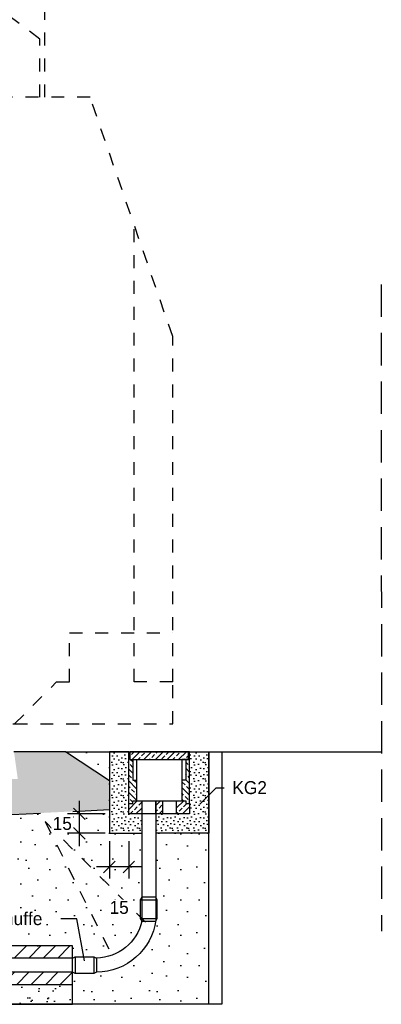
# Model space of a CAD drawing. Header units: metres. Extents: x -8 to 484, y -254 to 116.
# Tile 90 of 172: x 151.36 to 154.15, y 41.06 to 48.67. Entities that reach past the tile are written whole.
import ezdxf
from ezdxf import colors
from ezdxf.entities.mleader import LeaderData, LeaderLine
from ezdxf.math import Vec2, Vec3

# ---------------------------------------------------------------- set-up
doc = ezdxf.new("R2010")
doc.units = ezdxf.units.M
doc.linetypes.add('STRICHLINIE', pattern=[0.75, 0.5, -0.25])
doc.linetypes.add('STRICHPUNKT', pattern=[25.4, 12.7, -6.35, 0, -6.35])
for name, color, linetype in [('GTU_A_Begrenzung QP', 7, 'Continuous'), ('GTU_A_Druckbereich', 7, 'STRICHPUNKT'), ('GTU_A_Lichtraumprofil', 252, 'Continuous'), ('GTU_B', 253, 'Continuous'), ('GTU_P', 1, 'Continuous'), ('GTU_P_Baugrube', 11, 'Continuous'), ('GTU_P_Bemaßung', 1, 'Continuous'), ('GTU_P_Beschriftung', 1, 'Continuous')]:
    doc.layers.add(name, color=color, linetype=linetype)
doc.styles.add('PROVI', font='PROVI.SHX')
doc.dimstyles.new('1zu50', dxfattribs={"dimscale": 0.5, "dimtxt": 0.2, "dimasz": 0.18, "dimexe": 0.18, "dimexo": 0.02, "dimgap": 0.09, "dimtad": 0, "dimtih": 1, "dimtoh": 1, "dimzin": 4, "dimdsep": 46, "dimtxsty": 'PROVI', "dimblk1": 'OBLIQUE', "dimblk2": 'OBLIQUE', "dimsah": 1, "dimcen": 0.3, "dimdle": 0.2, "dimclrd": 256, "dimclre": 256, "dimclrt": 256, "dimadec": 0, "dimazin": 0, "dimtfac": 1, "dimtdec": 4, "dimtofl": 0, "dimtmove": 2, "dimatfit": 3, "dimldrblk": 'NONE', "dimfxl": 0.4, "dimfxlon": 1, "dimtfill": 1, "dimtfillclr": 256, "dimtolj": 1, "dimtzin": 0, "dimlwd": -1, "dimlwe": -1, "dimarcsym": 0})
doc.dimstyles.new('1zu50 (cm)', dxfattribs={"dimscale": 0.5, "dimtxt": 0.2, "dimasz": 0.18, "dimexe": 0.18, "dimexo": 0.02, "dimgap": 0.09, "dimtad": 0, "dimtih": 1, "dimtoh": 1, "dimdec": 0, "dimlfac": 100, "dimzin": 4, "dimdsep": 46, "dimtxsty": 'PROVI', "dimblk1": 'OBLIQUE', "dimblk2": 'OBLIQUE', "dimsah": 1, "dimcen": 0.3, "dimdle": 0.2, "dimclrd": 256, "dimclre": 256, "dimclrt": 256, "dimadec": 0, "dimazin": 0, "dimtfac": 1, "dimtdec": 4, "dimtofl": 0, "dimtmove": 2, "dimatfit": 3, "dimldrblk": 'NONE', "dimfxl": 0.4, "dimfxlon": 1, "dimtfill": 1, "dimtfillclr": 256, "dimtolj": 1, "dimtzin": 0, "dimlwd": -1, "dimlwe": -1, "dimarcsym": 0})
pattern_1 = [(45, (-40.98976, 10.93253), (-0.04490128, 0.04490128), []), (45, (-40.94486, 10.93253), (-0.04490128, 0.04490128), [0.03175, -0.015875])]

# ---------------------------------------------------------------- blocks, each defined once
blk = doc.blocks.new('Lira_250m GC mit_Ola')
at = {"layer": 'GTU_A_Lichtraumprofil', "linetype": 'ByBlock', "lineweight": -3, "ltscale": 5}
blk.add_line((-1.1245, 4.2809), (-1.3245, 4.2809), dxfattribs=at)
at = {"layer": 'GTU_A_Lichtraumprofil', "linetype": 'STRICHLINIE', "ltscale": 0.2}
for points in [[(2.26, 4.9), (2.26, 5.85), (1.86, 6.15), (0.75, 6.15), (-0.36, 6.15), (-0.76, 5.85), (-0.76, 4.9)], [(2.22, 4.9), (2.22, 5.35), (1.82, 5.65), (0.75, 5.65), (-0.32, 5.65), (-0.72, 5.35), (-0.72, 4.9)], [(0.75, 0.055), (1.3875, 0.055), (1.3875, -0.038), (1.4625, -0.038), (1.4625, 0), (1.6125, 0), (1.6125, 0.055), (2.025, 0.055), (3.25, 0.055), (3.25, 0.38), (3.25, 3.05), (2.61, 4.9), (-1.11, 4.9), (-1.75, 3.05), (-1.75, 0.38), (-1.75, 0.055), (-0.525, 0.055), (-0.1125, 0.055), (-0.1125, 0), (0.0375, 0), (0.0375, -0.038), (0.1125, -0.038), (0.1125, 0.055), (0.75, 0.055)], [(-1.75, 0.38), (-1.45, 0.38), (-1.45, 3.9172)], [(3.25, 0.38), (2.95, 0.38), (2.95, 3.9172)], [(-0.525, 0.055), (-0.85, 0.38), (-0.95, 0.38), (-0.95, 0.76), (-1.75, 0.76)], [(2.025, 0.055), (2.35, 0.38), (2.45, 0.38), (2.45, 0.76), (3.25, 0.76)]]:
    blk.add_lwpolyline(points, dxfattribs=at)
at = {"layer": 'GTU_A_Lichtraumprofil', "insert": (-1.0154, 4.2809), "char_height": 0.09, "width": 1.375291, "attachment_point": 4, "style": 'PROVI', "bg_fill": 3, "box_fill_scale": 1, "bg_fill_color": 256, "bg_fill_true_color": 13158600, "bg_fill_transparency": 0}
blk.add_mtext('Lichtraumprofil GC mit OLA v {\\L<} 200km/h\\Pnach Ril 800.0130', dxfattribs=at)
at = {"layer": 'GTU_A_Lichtraumprofil', "insert": (-0.66, 4.2462), "char_height": 0.07, "width": 0.018265, "attachment_point": 4, "style": 'PROVI'}
blk.add_mtext('e', dxfattribs=at)
blk = doc.blocks.new('Druckbereich')
at = {"layer": 'GTU_A_Druckbereich', "linetype": 'STRICHLINIE', "ltscale": 0.2}
for p, q in [((-0.7377, -0.7), (-1.5862, -1.5485)), ((-0.7377, -0.7), (-1.2743, -1.7733)), ((2.2623, -0.7), (3.1108, -1.5485)), ((2.2623, -0.7), (2.799, -1.7733))]:
    blk.add_line(p, q, dxfattribs=at)
blk = doc.blocks.new('GTU_Kls Typ 2')
h = blk.add_hatch()
h.set_pattern_fill('ANSI33', color=256, scale=0.01, angle=156.54218)
h.set_pattern_definition([(135, (-40.98976, 10.93253), (-0.04490128, -0.04490128), []), (135, (-40.98976, 10.977434), (-0.04490128, -0.04490128), [0.03175, -0.015875])])
h.paths.add_polyline_path([(0.175, -0.22), (0.205, -0.22), (0.205, -0.06), (0.2275, -0.06), (0.2275, 0), (0.235, 0), (0.235, -0.4), (0.205, -0.4), (0.205, -0.38), (0.175, -0.38)])
h.paths.add_polyline_path([(-0.235, 0), (-0.2275, 0), (-0.2275, -0.06), (-0.205, -0.06), (-0.205, -0.22), (-0.175, -0.22), (-0.175, -0.38), (-0.205, -0.38), (-0.205, -0.4), (-0.235, -0.4)])
h = blk.add_hatch()
h.set_pattern_fill('ANSI33', color=256, scale=0.01, angle=66.54218)
h.set_pattern_definition(pattern_1)
h.paths.add_polyline_path([(0.235, -0.48), (0.235, -0.4), (0.205, -0.4), (0.205, -0.38), (0.135, -0.38), (0.135, -0.472, 0.414214), (0.143, -0.48)])
h.paths.add_polyline_path([(-0.205, -0.38), (-0.205, -0.4), (-0.235, -0.4), (-0.235, -0.48), (-0.143, -0.48, 0.414214), (-0.135, -0.472), (-0.135, -0.38)])
h.paths.add_polyline_path([(0.22, -0.06), (0.2275, 0), (-0.2275, 0), (-0.22, -0.06)])
h = blk.add_hatch()
h.set_pattern_fill('ANSI33', color=256, scale=0.01, angle=66.54218)
h.set_pattern_definition(pattern_1)
h.paths.add_polyline_path([(0.025, -0.472, -0.414214), (0.017, -0.48), (0, -0.48), (-0.017, -0.48, -0.414214), (-0.025, -0.472), (-0.025, -0.38), (0, -0.38), (0.025, -0.38)])
at = {"flags": 128}
for points in [[(-0.235, -0.4), (-0.235, 0), (-0.2275, 0), (-0.2275, -0.06), (-0.175, -0.06), (-0.175, -0.38)], [(0.2275, 0), (-0.2275, 0), (-0.2275, -0.06), (0.2275, -0.06), (0.2275, 0)], [(0.235, -0.4), (0.235, 0), (0.2275, 0), (0.2275, -0.06), (0.175, -0.06), (0.175, -0.38)], [(-0.205, -0.06), (-0.205, -0.22), (-0.175, -0.22)], [(0.205, -0.06), (0.205, -0.22), (0.175, -0.22)]]:
    blk.add_lwpolyline(points, dxfattribs=at)
blk.add_lwpolyline([(-0.235, -0.48), (-0.235, -0.4), (-0.205, -0.4), (-0.205, -0.38), (0, -0.38), (0.205, -0.38), (0.205, -0.4), (0.235, -0.4), (0.235, -0.48), (0.113, -0.48), (0.017, -0.48), (0, -0.48), (-0.017, -0.48), (-0.113, -0.48)], close=True, dxfattribs=at)
for points in [[(-0.135, -0.38), (-0.135, -0.472, -0.414214), (-0.143, -0.48)], [(-0.017, -0.48, -0.414214), (-0.025, -0.472), (-0.025, -0.38)], [(0.025, -0.38), (0.025, -0.472, -0.414214), (0.017, -0.48)], [(0.143, -0.48, -0.414214), (0.135, -0.472), (0.135, -0.38)]]:
    blk.add_lwpolyline(points, format="xyb", dxfattribs=at)
blk = doc.blocks.new('_None')
blk = doc.blocks.new('_OBLIQUE')
at = {"color": 0, "linetype": 'ByBlock'}
blk.add_line((-0.5, -0.5), (0.5, 0.5), dxfattribs=at)
blk = doc.blocks.new('*D442')
at = {"layer": 'Defpoints', "color": 0, "linetype": 'Continuous'}
for p in [(152.2002, 42.5333), (151.8164, 42.3833), (152.0502, 42.3833)]:
    blk.add_point(p, dxfattribs=at)
at = {"layer": 'GTU_P_Bemaßung', "linetype": 'Continuous'}
for p, q in [((151.8164, 42.6333), (151.8164, 42.2833)), ((152.0164, 42.5333), (151.7264, 42.5333)), ((152.0164, 42.3833), (151.7264, 42.3833))]:
    blk.add_line(p, q, dxfattribs=at)
at = {"layer": 'GTU_P_Bemaßung', "linetype": 'Continuous', "xscale": 0.09, "yscale": 0.09, "zscale": 0.09}
for p, rotation in [((151.8164, 42.5333), 90), ((151.8164, 42.3833), 270)]:
    blk.add_blockref('_OBLIQUE', p, dxfattribs=dict(at, rotation=rotation))
at = {"layer": 'GTU_P_Bemaßung', "linetype": 'Continuous', "insert": (151.6849, 42.4583), "char_height": 0.1, "attachment_point": 5, "style": 'PROVI', "bg_fill": 3, "box_fill_scale": 1.1, "bg_fill_color": 256, "bg_fill_true_color": 13158600, "bg_fill_transparency": 0}
blk.add_mtext('\\A1;15', dxfattribs=at)
blk = doc.blocks.new('*D447')
at = {"layer": 'Defpoints', "color": 0, "linetype": 'Continuous'}
for p in [(152.0502, 42.5333), (152.2002, 42.5333), (152.0502, 42.1233)]:
    blk.add_point(p, dxfattribs=at)
at = {"layer": 'GTU_P_Bemaßung', "linetype": 'Continuous'}
for p, q in [((152.0502, 42.3233), (152.0502, 42.0333)), ((152.2002, 42.3233), (152.2002, 42.0333)), ((152.3002, 42.1233), (151.9502, 42.1233))]:
    blk.add_line(p, q, dxfattribs=at)
at = {"layer": 'GTU_P_Bemaßung', "linetype": 'Continuous', "xscale": 0.09, "yscale": 0.09, "zscale": 0.09, "rotation": 180}
blk.add_blockref('_OBLIQUE', (152.0502, 42.1233), dxfattribs=at)
at = {"layer": 'GTU_P_Bemaßung', "linetype": 'Continuous', "xscale": 0.09, "yscale": 0.09, "zscale": 0.09}
blk.add_blockref('_OBLIQUE', (152.2002, 42.1233), dxfattribs=at)
at = {"layer": 'GTU_P_Bemaßung', "linetype": 'Continuous', "insert": (152.1252, 41.809), "char_height": 0.1, "attachment_point": 5, "style": 'PROVI', "bg_fill": 3, "box_fill_scale": 1.1, "bg_fill_color": 256, "bg_fill_true_color": 13158600, "bg_fill_transparency": 0}
blk.add_mtext('\\A1;15', dxfattribs=at)

msp = doc.modelspace()

# ---------------------------------------------------------------- hatches: boundary and pattern name
at = {"layer": 'GTU_P', "linetype": 'Continuous', "transparency": 33554508}
h = msp.add_hatch(color=256, dxfattribs=at)
h.paths.add_polyline_path([(148.0202, 42.7806), (148.0202, 42.3648), (148.4663, 42.3871), (148.5525, 42.4733), (148.5105, 42.3893), (152.0502, 42.5663), (152.0502, 42.7873), (151.7112, 43.0133), (151.3112, 43.0133), (151.3402, 42.8033), (148.7402, 42.8033), (148.7692, 43.0133), (148.3692, 43.0133)])
h.paths.add_polyline_path([(148.4449, 42.381), (148.6015, 42.381), (148.6015, 42.5356), (148.4449, 42.5356)], flags=9)
at = {"layer": 'GTU_P', "linetype": 'Continuous'}
h = msp.add_hatch(dxfattribs=at)
h.set_pattern_fill('DOTS2', color=256, scale=0.005, style=0)
h.set_pattern_definition([(0, (133.74031, -760.85292), (0, 0.127), [0, -0.127]), (0, (133.78095, -760.85038), (0, 0.127), [0, -0.127]), (0, (133.75809, -760.82244), (0, 0.127), [0, -0.127]), (0, (133.78603, -760.80212), (0, 0.127), [0, -0.127]), (0, (133.75301, -760.7945), (0, 0.127), [0, -0.127]), (0, (133.76317, -760.76402), (0, 0.127), [0, -0.127]), (0, (133.74539, -760.74116), (0, 0.127), [0, -0.127]), (0, (133.78603, -760.7437), (0, 0.127), [0, -0.127]), (0, (133.81651, -760.73862), (0, 0.127), [0, -0.127]), (0, (133.83175, -760.7691), (0, 0.127), [0, -0.127]), (0, (133.85715, -760.77164), (0, 0.127), [0, -0.127]), (0, (133.85715, -760.81736), (0, 0.127), [0, -0.127]), (0, (133.83429, -760.8326), (0, 0.127), [0, -0.127]), (0, (133.79873, -760.82498), (0, 0.127), [0, -0.127]), (0, (133.82159, -760.80212), (0, 0.127), [0, -0.127]), (0, (133.79873, -760.77926), (0, 0.127), [0, -0.127]), (0, (133.85207, -760.85038), (0, 0.127), [0, -0.127])])
h.paths.add_polyline_path([(152.0502, 42.3833), (152.3002, 42.3833), (152.3002, 42.5333), (152.2002, 42.5333), (152.2002, 42.6133), (152.2002, 43.0133), (152.0502, 43.0133)])
h.paths.add_polyline_path([(152.0502, 43.0133), (152.2002, 43.0133), (152.2002, 43.0133), (152.0502, 43.0133)])
h.paths.add_polyline_path([(152.4102, 42.5333), (152.4102, 42.3833), (152.5187, 42.3833), (152.4602, 42.5333), (152.4522, 42.5333), (152.4182, 42.5333)])
h.paths.add_polyline_path([(152.6702, 43.0133), (152.6702, 42.6133), (152.6702, 42.5333), (152.4602, 42.5333), (152.5187, 42.3833), (152.8202, 42.3833), (152.8202, 43.0133)])
h.paths.add_polyline_path([(152.6702, 43.0133), (152.8202, 43.0133), (152.8202, 43.0133)])
at = {"layer": 'GTU_P'}
h = msp.add_hatch(dxfattribs=at)
h.set_pattern_fill('ANSI31', color=256, scale=0.025, style=0)
h.set_pattern_definition([(45, (133.21655, -182.4378), (-0.0561266, 0.0561266), [])])
h.paths.add_polyline_path([(148.3058, 41.3083), (148.3058, 41.2133), (151.7643, 41.2133), (151.7643, 41.3083)])
h.paths.add_polyline_path([(148.3058, 41.5133), (148.3058, 41.4183), (151.7643, 41.4183), (151.7643, 41.5133)])
h = msp.add_hatch(dxfattribs=at)
h.set_pattern_fill('SCREED', color=256, scale=0.02, angle=45, style=0)
h.set_pattern_definition([(45, (142.88523, -40.33994), (0.5388154, 0.8980256), [-0.127, 0, -0.381, 0]), (45, (142.87625, -40.33096), (0.5388154, 0.8980256), [-0.0508, 0, -0.1778, 0, -0.09144, 0, -0.381, 0]), (45, (142.86727, -40.32198), (0.5388154, 0.8980256), [-0.0254, 0, -0.127, 0, -0.127, 0, -0.2794, 0, -0.09144, 0]), (45, (142.8583, -40.313), (0.5388154, 0.8980256), [-0.09144, 0, -0.4064, 0]), (45, (142.8493, -40.30402), (0.5388154, 0.8980256), [-0.3048, 0, -0.3048, 0]), (45, (142.84033, -40.29504), (0.5388154, 0.8980256), [-0.4318, 0]), (45, (142.83135, -40.28606), (0.5388154, 0.8980256), [-0.127, 0, -0.5588, 0]), (45, (142.82237, -40.27708), (0.5388154, 0.8980256), [-0.1778, 0, -0.1016, 0]), (45, (142.8134, -40.2681), (0.5388154, 0.8980256), [-0.254, 0]), (45, (142.79543, -40.25013), (0.5388154, 0.8980256), [-0.03556, 0, -0.381, 0, -0.2286, 0]), (45, (142.78645, -40.24115), (0.5388154, 0.8980256), [-0.0508, 0, -0.00508, 0, -0.127, 0]), (45, (142.77747, -40.23217), (0.5388154, 0.8980256), [-0.0254, 0, -0.3302, 0, -0.381, 0]), (45, (142.76849, -40.2232), (0.5388154, 0.8980256), [-0.254, 0]), (45, (142.7595, -40.21421), (0.5388154, 0.8980256), [-0.127, 0, -0.5334, 0]), (45, (142.74155, -40.19625), (0.5388154, 0.8980256), [-0.6096, 0]), (45, (142.73257, -40.18727), (0.5388154, 0.8980256), [-0.127, 0, -0.01016, 0, -0.1778, 0]), (45, (142.72359, -40.1783), (0.5388154, 0.8980256), [-0.03556, 0, -0.254, 0, -0.1016, 0, -0.1778, 0, -0.2032, 0]), (45, (142.7146, -40.1693), (0.5388154, 0.8980256), [-0.0762, 0, -0.1016, 0, -0.254, 0, -0.01016, 0, -0.127, 0]), (45, (142.70562, -40.16033), (0.5388154, 0.8980256), [-0.254, 0])])
h.paths.add_polyline_path([(148.3058, 41.2133), (148.3058, 41.0638), (151.7643, 41.0654), (151.7643, 41.2133)])
at = {"layer": 'GTU_P_Baugrube', "linetype": 'Continuous', "transparency": 33554687}
h = msp.add_hatch(dxfattribs=at)
h.set_pattern_fill('DOTS2', color=256, scale=0.02, style=0)
h.paths.add_polyline_path([(152.289, 41.8697), (152.2996, 41.8899), (152.3002, 41.8899), (152.3002, 42.3833), (152.0502, 42.3833), (152.0502, 42.5663), (148.5105, 42.3893), (148.0313, 41.4308, 0.061816), (148.1202, 41.4183), (148.1404, 41.4289), (148.2856, 41.4289), (148.3058, 41.4183), (148.3058, 41.5133), (151.7643, 41.5133), (151.7643, 41.4183), (151.7844, 41.4289), (151.9297, 41.4289), (151.9499, 41.4183, 0.083457), (152.069, 41.4405), (151.5525, 42.4733), (152.289, 41.7368)])
h.paths.add_polyline_path([(148.6456, 42.186), (148.9079, 42.186), (148.9079, 42.3406), (148.6456, 42.3406)], flags=24)
h.paths.add_polyline_path([(150.8373, 41.6414), (151.6359, 41.6414), (151.6359, 41.7981), (150.8373, 41.7981)], flags=24)
h.paths.add_polyline_path([(148.4519, 41.6414), (149.2504, 41.6414), (149.2504, 41.7981), (148.4519, 41.7981)], flags=24)
h.paths.add_polyline_path([(151.6066, 42.381), (151.7632, 42.381), (151.7632, 42.5356), (151.6066, 42.5356)], flags=9)
h.paths.add_polyline_path([(152.047, 41.7317), (152.2035, 41.7317), (152.2035, 41.8863), (152.047, 41.8863)], flags=9)
h.paths.add_polyline_path([(148.4449, 42.381), (148.6015, 42.381), (148.6015, 42.5356), (148.4449, 42.5356)], flags=9)
h.paths.add_polyline_path([(148.0202, 42.3833), (147.7702, 42.3833), (147.7702, 41.8983), (147.7802, 41.8782), (147.7802, 41.7329), (147.7702, 41.7127), (147.7702, 41.7043, 0.007569), (147.7728, 41.6935), (148.4663, 42.3871), (148.0202, 42.3648)])
h.paths.add_polyline_path([(147.8693, 41.8456), (148.0258, 41.8456), (148.0258, 42.0002), (147.8693, 42.0002)], flags=9)
h.paths.add_polyline_path([(147.7728, 41.6935, 0.271348), (148.0313, 41.4308), (148.5105, 42.3893), (148.4663, 42.3871)])
h.paths.add_polyline_path([(147.2502, 42.3833), (147.2502, 42.5883), (146.8502, 42.5883), (146.8502, 41.0607), (148.3058, 41.0607), (148.3058, 41.0607), (148.3058, 41.3083), (148.2856, 41.2983), (148.1404, 41.2983), (148.1202, 41.3083, -0.371558), (147.6602, 41.7123), (147.6602, 41.7127), (147.6496, 41.7329), (147.6496, 41.8782), (147.6602, 41.8983), (147.6602, 42.3833)])
h.paths.add_polyline_path([(146.847, 41.9367), (147.0035, 41.9367), (147.0035, 42.0913), (146.847, 42.0913)], flags=9)
h.paths.add_polyline_path([(148.0202, 43.0133), (148.0202, 42.7806), (148.3692, 43.0133)])
h.paths.add_polyline_path([(152.0502, 42.7873), (152.0502, 43.0133), (151.7112, 43.0133)])
h.paths.add_polyline_path([(152.2996, 41.7043), (152.289, 41.7244), (152.289, 41.7368), (151.5525, 42.4733), (152.069, 41.4405, 0.255709), (152.3002, 41.7043)])
h.paths.add_polyline_path([(152.4196, 41.8697), (152.4196, 41.7244), (152.4096, 41.7043), (152.409, 41.7043, -0.038702), (152.3922, 41.6337, -0.322817), (151.9499, 41.3083), (151.9297, 41.2983), (151.7844, 41.2983), (151.7643, 41.3083), (151.7643, 41.0607), (151.7643, 41.0607), (152.8202, 41.0607), (152.8202, 42.3833), (152.4102, 42.3833), (152.4102, 41.8886)])

# ---------------------------------------------------------------- linework, layer by layer
at = {"layer": 'GTU_A_Begrenzung QP', "linetype": 'STRICHLINIE', "ltscale": 0.5}
msp.add_line((154.1549, 46.6259), (154.155, 41.6259), dxfattribs=at)
at = {"layer": 'GTU_B', "linetype": 'Continuous'}
msp.add_line((151.7112, 43.0133), (154.1549, 43.0133), dxfattribs=at)
at = {"layer": 'GTU_P'}
for p, q in [((152.289, 41.8697), (152.4196, 41.8697)), ((152.289, 41.7244), (152.4196, 41.7244)), ((151.7643, 41.4183), (148.3058, 41.4183)), ((151.7844, 41.4289), (151.7844, 41.2983)), ((151.9297, 41.4289), (151.9297, 41.2983)), ((151.7643, 41.3083), (148.3058, 41.3083))]:
    msp.add_line(p, q, dxfattribs=at)
at = {"layer": 'GTU_P', "linetype": 'STRICHLINIE'}
msp.add_lwpolyline([(152.0502, 42.7873), (151.7112, 43.0133), (151.3112, 43.0133)], dxfattribs=at)
at = {"layer": 'GTU_P', "linetype": 'Continuous'}
for points in [[(152.2002, 43.0133), (152.0502, 43.0133), (152.0502, 42.3833), (152.3002, 42.3833)], [(152.6702, 43.0133), (152.8202, 43.0133), (152.8202, 42.3833), (152.4102, 42.3833)]]:
    msp.add_lwpolyline(points, dxfattribs=at)
for points in [[(152.3002, 42.6333), (152.3002, 41.7043, -0.346562), (151.9499, 41.4183)], [(152.4102, 42.6333), (152.4102, 41.7123, -0.370985), (151.9499, 41.3083)]]:
    msp.add_lwpolyline(points, format="xyb", dxfattribs=at)
at = {"layer": 'GTU_P'}
for points in [[(152.4196, 41.7244), (152.4196, 41.8697), (152.4096, 41.8899), (152.2996, 41.8899), (152.289, 41.8697), (152.289, 41.7244), (152.2996, 41.7043), (152.4096, 41.7043)], [(151.7643, 41.5133), (148.3058, 41.5133), (148.3058, 41.0607), (151.7643, 41.0607)], [(151.9297, 41.2983), (151.7844, 41.2983), (151.7643, 41.3083), (151.7643, 41.4183), (151.7844, 41.4289), (151.9297, 41.4289), (151.9499, 41.4183), (151.9499, 41.3083)]]:
    msp.add_lwpolyline(points, close=True, dxfattribs=at)
msp.add_lwpolyline([(148.3058, 41.2133), (151.7643, 41.2133)], dxfattribs=at)
at = {"layer": 'GTU_P_Baugrube', "linetype": 'Continuous'}
msp.add_lwpolyline([(152.9202, 41.0607), (146.7502, 41.0607)], dxfattribs=at)

# ---------------------------------------------------------------- block references
at = {"layer": 'GTU_A_Druckbereich'}
msp.add_blockref('Druckbereich', (149.2902, 43.1733), dxfattribs=at)
at = {"layer": 'GTU_A_Lichtraumprofil'}
msp.add_blockref('Lira_250m GC mit_Ola', (149.2904, 43.1734), dxfattribs=at)
at = {"layer": 'GTU_P', "linetype": 'Continuous'}
msp.add_blockref('GTU_Kls Typ 2', (152.4352, 43.0133), dxfattribs=at)

# ---------------------------------------------------------------- next in the draw order: dimensions: what is measured, and where the dimension line sits
at = {"layer": 'GTU_P_Bemaßung', "linetype": 'Continuous'}
dim = msp.add_linear_dim(base=(151.8164, 42.3833), p1=(152.2002, 42.5333), p2=(152.0502, 42.3833), angle=90, dimstyle='1zu50 (cm)', dxfattribs=at)
dim.commit()
dim.dimension.update_dxf_attribs({"geometry": '*D442', "text_midpoint": (151.6849, 42.4583), "dimtype": 160})

# ---------------------------------------------------------------- next in the draw order: leaders
at = {"layer": 'GTU_P_Beschriftung', "linetype": 'Continuous'}
ml = msp.add_multileader_mtext('Standard', dxfattribs=at)
ml.set_content('KG2', color=256, style='PROVI')
ml.set_leader_properties(color=256, linetype='ByLayer', lineweight=-1)
ml.set_arrow_properties(name='NONE')
ml.build(insert=Vec2(0, 0))
ml.multileader.update_dxf_attribs({"dogleg_length": 0.125, "arrow_head_size": 0.0625, "scale": 0.05})
ctx = ml.context
ctx.base_point, ctx.scale, ctx.char_height, ctx.arrow_head_size, ctx.landing_gap_size, ctx.plane_origin = Vec3(152.9392, 42.734), 0.05, 0.1, 0.0625, 0.0625, Vec3(132.4962, -758.3733)
notes = []
notes.append((ctx, [(0, (1, 1, 0), (152.8767, 42.734), (1, 0), 0.0625, [(0, [(152.75, 42.6075)], 0, [])])]))
ctx.mtext.insert = Vec3(153.0017, 42.786)
ctx.mtext.has_bg_fill, ctx.mtext.bg_color, ctx.mtext.bg_scale_factor, ctx.mtext.bg_transparency, ctx.mtext.use_window_bg_color = 1, -1027028792, 1, 0, 1
ml = msp.add_multileader_mtext('Standard', dxfattribs=at)
ml.set_content('Steckmuffe', color=256, style='PROVI')
ml.set_leader_properties(color=256, linetype='ByLayer', lineweight=-1)
ml.set_arrow_properties(name='NONE')
ml.build(insert=Vec2(0, 0))
ml.multileader.update_dxf_attribs({"dogleg_length": 0.125, "arrow_head_size": 0.0625, "scale": 0.05})
ctx = ml.context
ctx.base_point, ctx.scale, ctx.char_height, ctx.arrow_head_size, ctx.landing_gap_size, ctx.plane_origin = Vec3(150.7998, 41.7214), 0.05, 0.1, 0.0625, 0.0625, Vec3(132.0267, -758.9725)
notes.append((ctx, [(0, (1, 1, 0), (151.7984, 41.7214), (-1, 0), 0.125, [(0, [(151.8571, 41.396)], 0, [])])]))
ctx.mtext.insert = Vec3(150.8623, 41.7731)
ctx.mtext.has_bg_fill, ctx.mtext.bg_color, ctx.mtext.bg_scale_factor, ctx.mtext.bg_transparency, ctx.mtext.use_window_bg_color = 1, -1027028792, 1, 0, 1
for ctx, leaders in notes:
    for number, flags, end, landing, length, lines in leaders:
        leader = LeaderData()
        leader.index, (leader.has_last_leader_line, leader.has_dogleg_vector, leader.attachment_direction) = number, flags
        leader.last_leader_point, leader.dogleg_vector, leader.dogleg_length = Vec3(end), Vec3(landing), length
        for number, points, colour, breaks in lines:
            line = LeaderLine()
            line.index, line.vertices, line.color, line.breaks = number, Vec3.list(points), colors.encode_raw_color(colour), breaks
            leader.lines.append(line)
        ctx.leaders.append(leader)

# ---------------------------------------------------------------- next in the draw order: linework, layer by layer
at = {"layer": 'GTU_P', "linetype": 'STRICHLINIE'}
msp.add_lwpolyline([(148.0202, 42.3648), (152.0502, 42.5663)], dxfattribs=at)
at = {"layer": 'GTU_P_Baugrube', "linetype": 'Continuous'}
msp.add_lwpolyline([(152.8202, 41.0607), (152.8202, 43.0133), (152.9202, 43.0133), (152.9202, 41.0607)], dxfattribs=at)

# ---------------------------------------------------------------- next in the draw order: dimensions: what is measured, and where the dimension line sits
at = {"layer": 'GTU_P_Bemaßung', "linetype": 'Continuous'}
dim = msp.add_aligned_dim(p1=(152.2002, 42.5333), p2=(152.0502, 42.5333), distance=0.41, text='15', dimstyle='1zu50', override={"dimtxsty": 'PROVI', "dimtfill": 1, "dimtfillclr": 256}, dxfattribs=at)
dim.commit()
dim.dimension.update_dxf_attribs({"geometry": '*D447', "text_midpoint": (152.1252, 41.809)})

doc.saveas('drawing.dxf')
